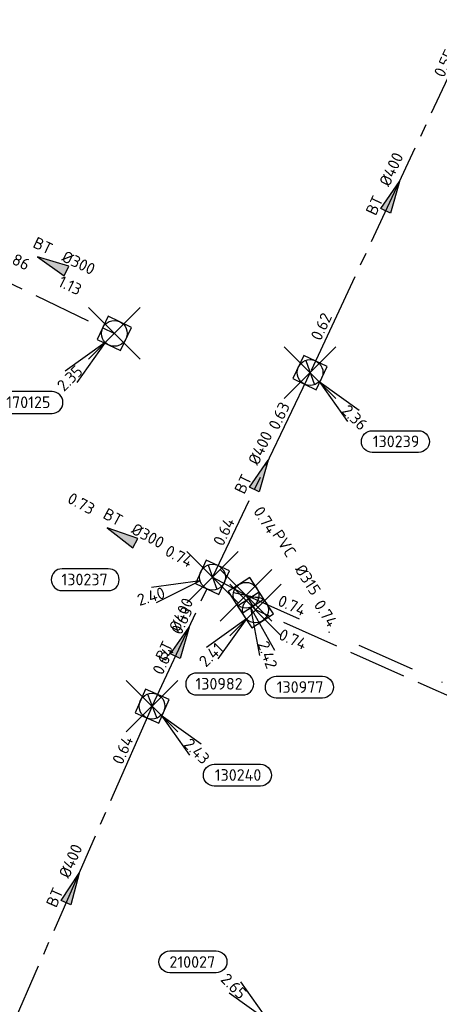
# Model space of a CAD drawing. Header units: metres. Extents: x 153343 to 157271, y 461673 to 467005.
# Tile 125 of 191: x 154068 to 154117, y 466144 to 466258. Entities that reach past the tile are written whole.
import ezdxf
from ezdxf.enums import TextEntityAlignment as Align

# ---------------------------------------------------------------- set-up
doc = ezdxf.new("R2010")
doc.units = ezdxf.units.M
doc.header["$LTSCALE"] = 0.75
doc.header["$PDMODE"] = 3
doc.header["$PDSIZE"] = 3
for name, pattern in [('RI-GWA_BETON', [22, 16, -2, 2, -2]), ('RI-HWA_BETON', [11.4, 9, -2.4]), ('RI-HWA_PVC', [6.4, 4, -2.4]), ('RI-VWA_BETON', [19, 9, -5, 0, -5])]:
    doc.linetypes.add(name, pattern=pattern)
doc.layers.get('0').update_dxf_attribs({"lineweight": 25})
doc.layers.get('defpoints').update_dxf_attribs({"lineweight": 25})
for name, color, linetype, lineweight in [('B-OI-RI-GWA_PUTNUMMER-S @ 0.75', 11, 'Continuous', 25), ('B-OI-RI-GWA_STROOMRICHTING-S @ 0.75', 11, 'Continuous', 25), ('B-OI-RI-HWA_RIOOLPUT_INSPECTIEPUT-S', 151, 'Continuous', 25), ('B-OI-RI-HWA_STROOMRICHTING-S @ 0.75', 151, 'Continuous', 25), ('B-OI-RI-VWA_STROOMRICHTING-S @ 0.75', 33, 'Continuous', 25)]:
    doc.layers.add(name, color=color, linetype=linetype, lineweight=lineweight)
for name, color, linetype in [('B-OI-RI-GWA_RIOOLPUT_INSPECTIEPUT-S @ 0.75', 11, 'Continuous'), ('B-OI-RI-GWA_TRANSPORTLEIDING_BETON_300-G', 11, 'RI-GWA_BETON'), ('B-OI-RI-GWA_TRANSPORTLEIDING_BETON_400-G', 11, 'RI-GWA_BETON'), ('B-OI-RI-HWA_PUTNUMMER-S @ 0.75', 151, 'Continuous'), ('B-OI-RI-HWA_TRANSPORTLEIDING_BETON_300-G', 151, 'RI-HWA_BETON'), ('B-OI-RI-HWA_TRANSPORTLEIDING_PVC_315-G', 151, 'RI-HWA_PVC'), ('B-OI-RI-VWA_TRANSPORTLEIDING_BETON_300-G', 33, 'RI-VWA_BETON')]:
    doc.layers.add(name, color=color, linetype=linetype)
doc.layers.add('inspectieput', color=7, linetype='Continuous', plot=False)
doc.styles.add('NLCS-ISO', font='isocpeur.ttf')

# ---------------------------------------------------------------- blocks, each defined once
blk = doc.blocks.new('*U54')
at = {"ltscale": 0.1}
blk.add_hatch(color=256, dxfattribs=at).paths.add_polyline_path([(-2.5, 0), (2.5, -0.83), (2.5, 0.83)])
at = {"ltscale": 0.1, "flags": 128}
blk.add_lwpolyline([(-2.5, 0), (2.5, -0.83), (2.5, 0.83)], close=True, dxfattribs=at)
at = {"ltscale": 0.1, "style": 'NLCS-ISO'}
for tag, p in [('MAT', (-1, 0.5)), ('BOBL', (-3.12, -3.24))]:
    blk.add_attdef(tag, text='', height=1.8, dxfattribs=at).set_placement(p, align=Align.BOTTOM_RIGHT)
for tag, p in [('DIA', (1, 0.5)), ('BOBR', (2.18, -3.24))]:
    blk.add_attdef(tag, text='', height=1.8, dxfattribs=at).set_placement(p, align=Align.BOTTOM_LEFT)
at = {"layer": 'defpoints', "ltscale": 0.1, "style": 'NLCS-ISO', "flags": 1}
blk.add_attdef('JVA', text='', height=1.8, dxfattribs=at).set_placement((0, -1), align=Align.TOP_CENTER)
blk = doc.blocks.new('*U35')
at = {"ltscale": 0.1, "style": 'NLCS-ISO'}
for tag, p in [('BOBL', (-5.66, 0)), ('MAT', (-1, 0.5))]:
    blk.add_attdef(tag, text='', height=1.8, dxfattribs=at).set_placement(p, align=Align.BOTTOM_RIGHT)
for tag, p in [('DIA', (1, 0.5)), ('BOBR', (7.22, 0))]:
    blk.add_attdef(tag, text='', height=1.8, dxfattribs=at).set_placement(p, align=Align.BOTTOM_LEFT)
at = {"layer": 'defpoints', "ltscale": 0.1, "style": 'NLCS-ISO', "flags": 1}
blk.add_attdef('JVA', text='', height=1.8, dxfattribs=at).set_placement((0, -1), align=Align.TOP_CENTER)
blk = doc.blocks.new('*U2219')
at = {"ltscale": 0.1}
blk.add_hatch(color=256, dxfattribs=at).paths.add_polyline_path([(-2.5, 0), (2.5, -0.83), (2.5, 0.83)])
at = {"ltscale": 0.1, "flags": 128}
blk.add_lwpolyline([(-2.5, 0), (2.5, -0.83), (2.5, 0.83)], close=True, dxfattribs=at)
at = {"ltscale": 0.1, "style": 'NLCS-ISO'}
for tag, p in [('BOBL', (-31.76, -3.24)), ('MAT', (-1, -3.74))]:
    blk.add_attdef(tag, text='', height=1.8, dxfattribs=at).set_placement(p, align=Align.BOTTOM_RIGHT)
for tag, p in [('DIA', (1, -3.74)), ('BOBR', (30.81, -3.23))]:
    blk.add_attdef(tag, text='', height=1.8, dxfattribs=at).set_placement(p, align=Align.BOTTOM_LEFT)
at = {"layer": 'defpoints', "ltscale": 0.1, "style": 'NLCS-ISO', "flags": 1}
blk.add_attdef('JVA', text='', height=1.8, dxfattribs=at).set_placement((0, -1), align=Align.TOP_CENTER)
blk = doc.blocks.new('*U2220')
at = {"ltscale": 0.1}
blk.add_hatch(color=256, dxfattribs=at).paths.add_polyline_path([(-2.5, 0), (2.5, -0.83), (2.5, 0.83)])
at = {"ltscale": 0.1, "flags": 128}
blk.add_lwpolyline([(-2.5, 0), (2.5, -0.83), (2.5, 0.83)], close=True, dxfattribs=at)
at = {"ltscale": 0.1, "style": 'NLCS-ISO'}
for tag, p in [('BOBL', (-32, 0)), ('MAT', (-1, 0.5))]:
    blk.add_attdef(tag, text='', height=1.8, dxfattribs=at).set_placement(p, align=Align.BOTTOM_RIGHT)
for tag, p in [('DIA', (1, 0.5)), ('BOBR', (31.06, -0.01))]:
    blk.add_attdef(tag, text='', height=1.8, dxfattribs=at).set_placement(p, align=Align.BOTTOM_LEFT)
at = {"layer": 'defpoints', "ltscale": 0.1, "style": 'NLCS-ISO', "flags": 1}
blk.add_attdef('JVA', text='', height=1.8, dxfattribs=at).set_placement((0, -1), align=Align.TOP_CENTER)
blk = doc.blocks.new('*U328')
at = {"ltscale": 0.1}
blk.add_hatch(color=256, dxfattribs=at).paths.add_polyline_path([(2.5, 0), (-2.5, -0.83), (-2.5, 0.83)])
at = {"ltscale": 0.1, "flags": 128}
blk.add_lwpolyline([(2.5, 0), (-2.5, -0.83), (-2.5, 0.83)], close=True, dxfattribs=at)
at = {"ltscale": 0.1, "style": 'NLCS-ISO'}
for tag, p in [('BOBL', (-21.39, 0)), ('MAT', (-1, 0.5))]:
    blk.add_attdef(tag, text='', height=1.8, dxfattribs=at).set_placement(p, align=Align.BOTTOM_RIGHT)
for tag, p in [('DIA', (1, 0.5)), ('BOBR', (20.45, -0.01))]:
    blk.add_attdef(tag, text='', height=1.8, dxfattribs=at).set_placement(p, align=Align.BOTTOM_LEFT)
at = {"layer": 'defpoints', "ltscale": 0.1, "style": 'NLCS-ISO', "flags": 1}
blk.add_attdef('JVA', text='', height=1.8, dxfattribs=at).set_placement((0, -1), align=Align.TOP_CENTER)
blk = doc.blocks.new('*U329')
at = {"ltscale": 0.1}
blk.add_hatch(color=256, dxfattribs=at).paths.add_polyline_path([(2.5, 0), (-2.5, -0.83), (-2.5, 0.83)])
at = {"ltscale": 0.1, "flags": 128}
blk.add_lwpolyline([(2.5, 0), (-2.5, -0.83), (-2.5, 0.83)], close=True, dxfattribs=at)
at = {"ltscale": 0.1, "style": 'NLCS-ISO'}
for tag, p in [('BOBL', (-1.7, 0)), ('MAT', (-1, 0.5))]:
    blk.add_attdef(tag, text='', height=1.8, dxfattribs=at).set_placement(p, align=Align.BOTTOM_RIGHT)
for tag, p in [('BOBR', (0.75, 0.01)), ('DIA', (1, 0.5))]:
    blk.add_attdef(tag, text='', height=1.8, dxfattribs=at).set_placement(p, align=Align.BOTTOM_LEFT)
at = {"layer": 'defpoints', "ltscale": 0.1, "style": 'NLCS-ISO', "flags": 1}
blk.add_attdef('JVA', text='', height=1.8, dxfattribs=at).set_placement((0, -1), align=Align.TOP_CENTER)
blk = doc.blocks.new('*U336')
at = {"ltscale": 0.1}
blk.add_hatch(color=256, dxfattribs=at).paths.add_polyline_path([(2.5, 0), (-2.5, -0.83), (-2.5, 0.83)])
at = {"ltscale": 0.1, "flags": 128}
blk.add_lwpolyline([(2.5, 0), (-2.5, -0.83), (-2.5, 0.83)], close=True, dxfattribs=at)
at = {"ltscale": 0.1, "style": 'NLCS-ISO'}
for tag, p in [('BOBL', (-8.23, 0)), ('MAT', (-1, 0.5))]:
    blk.add_attdef(tag, text='', height=1.8, dxfattribs=at).set_placement(p, align=Align.BOTTOM_RIGHT)
for tag, p in [('DIA', (1, 0.5)), ('BOBR', (7.28, 0))]:
    blk.add_attdef(tag, text='', height=1.8, dxfattribs=at).set_placement(p, align=Align.BOTTOM_LEFT)
at = {"layer": 'defpoints', "ltscale": 0.1, "style": 'NLCS-ISO', "flags": 1}
blk.add_attdef('JVA', text='', height=1.8, dxfattribs=at).set_placement((0, -1), align=Align.TOP_CENTER)
blk = doc.blocks.new('*U80')
at = {"ltscale": 0.1}
blk.add_hatch(color=256, dxfattribs=at).paths.add_polyline_path([(-2.5, 0), (2.5, -0.83), (2.5, 0.83)])
at = {"ltscale": 0.1, "flags": 128}
blk.add_lwpolyline([(-2.5, 0), (2.5, -0.83), (2.5, 0.83)], close=True, dxfattribs=at)
at = {"ltscale": 0.1, "style": 'NLCS-ISO'}
for tag, p in [('BOBL', (-5.66, 0)), ('MAT', (-1, 0.5))]:
    blk.add_attdef(tag, text='', height=1.8, dxfattribs=at).set_placement(p, align=Align.BOTTOM_RIGHT)
for tag, p in [('DIA', (1, 0.5)), ('BOBR', (7.22, 0))]:
    blk.add_attdef(tag, text='', height=1.8, dxfattribs=at).set_placement(p, align=Align.BOTTOM_LEFT)
at = {"layer": 'defpoints', "ltscale": 0.1, "style": 'NLCS-ISO', "flags": 1}
blk.add_attdef('JVA', text='', height=1.8, dxfattribs=at).set_placement((0, -1), align=Align.TOP_CENTER)
blk = doc.blocks.new('*U353')
at = {"ltscale": 0.1}
blk.add_hatch(color=256, dxfattribs=at).paths.add_polyline_path([(2.5, 0), (-2.5, -0.83), (-2.5, 0.83)])
at = {"ltscale": 0.1, "flags": 128}
blk.add_lwpolyline([(2.5, 0), (-2.5, -0.83), (-2.5, 0.83)], close=True, dxfattribs=at)
at = {"ltscale": 0.1, "style": 'NLCS-ISO'}
for tag, p in [('BOBL', (-20.84, 0)), ('MAT', (-1, 0.5))]:
    blk.add_attdef(tag, text='', height=1.8, dxfattribs=at).set_placement(p, align=Align.BOTTOM_RIGHT)
for tag, p in [('DIA', (1, 0.5)), ('BOBR', (19.9, -0.01))]:
    blk.add_attdef(tag, text='', height=1.8, dxfattribs=at).set_placement(p, align=Align.BOTTOM_LEFT)
at = {"layer": 'defpoints', "ltscale": 0.1, "style": 'NLCS-ISO', "flags": 1}
blk.add_attdef('JVA', text='', height=1.8, dxfattribs=at).set_placement((0, -1), align=Align.TOP_CENTER)
blk = doc.blocks.new('*U255')
for q in [(-5.83, 7.6), (-7.6, 5.83)]:
    blk.add_line((-1.41, 1.41), q)
blk.add_lwpolyline([(-16.81, 12.39), (-9.65, 12.39, -1), (-9.65, 9.01), (-16.81, 9.01, -1)], format="xyb", close=True)
at = {"ltscale": 0.1, "style": 'NLCS-ISO'}
blk.add_attdef('PUTNR', text='', height=1.8, dxfattribs=at).set_placement((-13.33, 10.67), align=Align.MIDDLE_CENTER)
blk.add_attdef('PUTHGT', text='', height=1.8, rotation=315, dxfattribs=at).set_placement((-8.44, 8.48), align=Align.MIDDLE_LEFT)
blk = doc.blocks.new('B-SRI-PUT_HWA-SO')
at = {"lineweight": -3, "flags": 128}
blk.add_lwpolyline([(-2, -2), (2, -2), (2, 2), (-2, 2)], close=True, dxfattribs=at)
at = {"lineweight": -3}
blk.add_circle((0, 0), 2, dxfattribs=at)
blk = doc.blocks.new('*U241')
for q in [(-7.6, -5.83), (-5.83, -7.6)]:
    blk.add_line((-1.41, -1.41), q)
blk.add_lwpolyline([(-16.81, -12.39), (-9.65, -12.39, 1), (-9.65, -9.01), (-16.81, -9.01, 1)], format="xyb", close=True)
at = {"ltscale": 0.1, "style": 'NLCS-ISO'}
blk.add_attdef('PUTHGT', text='', height=1.8, rotation=45, dxfattribs=at).set_placement((-8.44, -8.48), align=Align.MIDDLE_LEFT)
blk.add_attdef('PUTNR', text='', height=1.8, dxfattribs=at).set_placement((-13.33, -8.87), align=Align.MIDDLE_CENTER)
blk = doc.blocks.new('*U269')
for q in [(-7.6, -5.83), (-5.83, -7.6)]:
    blk.add_line((-1.41, -1.41), q)
blk.add_lwpolyline([(-9.13, -13.18), (-1.97, -13.18, 1), (-1.97, -9.8), (-9.13, -9.8, 1)], format="xyb", close=True)
at = {"ltscale": 0.1, "style": 'NLCS-ISO'}
blk.add_attdef('PUTHGT', text='', height=1.8, rotation=45, dxfattribs=at).set_placement((-8.44, -8.48), align=Align.MIDDLE_LEFT)
blk.add_attdef('PUTNR', text='', height=1.8, dxfattribs=at).set_placement((-5.65, -9.66), align=Align.MIDDLE_CENTER)
blk = doc.blocks.new('B-SRI-PUT_GWA-SO')
blk.add_line((-1.41, -1.41), (1.41, 1.41))
at = {"lineweight": -3, "flags": 128}
blk.add_lwpolyline([(2, -2), (2, 2), (-2, 2), (-2, -2)], close=True, dxfattribs=at)
at = {"lineweight": -3}
blk.add_circle((0, 0), 2, dxfattribs=at)
blk = doc.blocks.new('*U273')
for q in [(5.83, -7.6), (7.6, -5.83)]:
    blk.add_line((1.41, -1.41), q)
blk.add_lwpolyline([(16.81, -12.39), (9.65, -12.39, -1), (9.65, -9.01), (16.81, -9.01, -1)], format="xyb", close=True)
at = {"ltscale": 0.1, "style": 'NLCS-ISO'}
blk.add_attdef('PUTHGT', text='', height=1.8, rotation=315, dxfattribs=at).set_placement((5.39, -5.43), align=Align.MIDDLE_LEFT)
blk.add_attdef('PUTNR', text='', height=1.8, dxfattribs=at).set_placement((13.33, -8.87), align=Align.MIDDLE_CENTER)
blk = doc.blocks.new('*U307')
for q in [(2.08, -9.35), (4.43, -8.5)]:
    blk.add_line((0.69, -1.88), q)
blk.add_lwpolyline([(11.85, -15.95), (4.69, -15.95, -1), (4.69, -12.56), (11.85, -12.56, -1)], format="xyb", close=True)
at = {"ltscale": 0.1, "style": 'NLCS-ISO'}
blk.add_attdef('PUTHGT', text='', height=1.8, rotation=290.0515, dxfattribs=at).set_placement((2.6, -7.19), align=Align.MIDDLE_LEFT)
blk.add_attdef('PUTNR', text='', height=1.8, dxfattribs=at).set_placement((8.37, -12.42), align=Align.MIDDLE_CENTER)
blk = doc.blocks.new('*U308')
for q in [(-9.45, -1.61), (-8.71, -4)]:
    blk.add_line((-1.91, -0.59), q)
blk.add_lwpolyline([(-23.31, -2.08), (-16.15, -2.08, 1), (-16.15, 1.3), (-23.31, 1.3, 1)], format="xyb", close=True)
at = {"ltscale": 0.1, "style": 'NLCS-ISO'}
blk.add_attdef('PUTNR', text='', height=1.8, dxfattribs=at).set_placement((-19.83, 1.44), align=Align.MIDDLE_CENTER)
blk.add_attdef('PUTHGT', text='', height=1.8, rotation=17.1717, dxfattribs=at).set_placement((-11.43, -3.56), align=Align.MIDDLE_LEFT)

msp = doc.modelspace()

# ---------------------------------------------------------------- linework, layer by layer
at = {"layer": 'B-OI-RI-GWA_TRANSPORTLEIDING_BETON_300-G', "transparency": 33554610}
msp.add_line((154090.4, 466193.2), (154094.3, 466191.1), dxfattribs=at)
at = {"layer": 'B-OI-RI-GWA_TRANSPORTLEIDING_BETON_400-G', "transparency": 33554610}
for p, q in [((154120.92, 466257.99), (154101.74, 466216.98)), ((154101.74, 466216.98), (154090.4, 466193.2)), ((154083.37, 466178.21), (154090.4, 466193.2)), ((154083.37, 466178.21), (154064.89, 466135.98))]:
    msp.add_line(p, q, dxfattribs=at)
at = {"layer": 'B-OI-RI-HWA_TRANSPORTLEIDING_BETON_300-G', "transparency": 33554610}
for p, q in [((154062.14, 466229.62), (154078.99, 466221.53)), ((154151.7, 466164.3), (154095.4, 466189.4))]:
    msp.add_line(p, q, dxfattribs=at)
at = {"layer": 'B-OI-RI-HWA_TRANSPORTLEIDING_PVC_315-G', "transparency": 33554610}
msp.add_line((154095.4, 466189.4), (154094.3, 466191.1), dxfattribs=at)
at = {"layer": 'B-OI-RI-VWA_TRANSPORTLEIDING_BETON_300-G', "transparency": 33554610}
msp.add_line((154094.3, 466191.1), (154151.01, 466166.01), dxfattribs=at)
at = {"layer": 'inspectieput', "color": 0, "transparency": 33554610}
for p in [(154078.99, 466221.53), (154101.74, 466216.98), (154090.4, 466193.2), (154094.3, 466191.1), (154095.4, 466189.4), (154083.37, 466178.21)]:
    msp.add_point(p, dxfattribs=at)
at = {"layer": 'inspectieput'}
for p in [(154078.99, 466221.53), (154078.99, 466221.53), (154101.74, 466216.98), (154101.74, 466216.98), (154090.4, 466193.2), (154090.4, 466193.2), (154094.3, 466191.1), (154094.3, 466191.1), (154095.4, 466189.4), (154095.4, 466189.4), (154083.37, 466178.21), (154083.37, 466178.21)]:
    msp.add_point(p, dxfattribs=at)

# ---------------------------------------------------------------- block references
at = {"layer": 'B-OI-RI-GWA_PUTNUMMER-S @ 0.75', "color": 0, "transparency": 33554610}
ref = msp.add_blockref('*U273', (154101.74, 466216.98), dxfattribs=dict(at, xscale=0.75, yscale=0.75, zscale=0.75))
ref.add_attrib('PUTNR', '130239', dxfattribs={"layer": '0', "ltscale": 0.1, "height": 1.35, "style": 'NLCS-ISO'}).set_placement((154111.74, 466208.98), align=Align.MIDDLE_CENTER)
ref.add_attrib('PUTHGT', '2.36', dxfattribs={"layer": '0', "ltscale": 0.1, "height": 1.35, "rotation": 315, "style": 'NLCS-ISO'}).set_placement((154105.78, 466212.91), align=Align.MIDDLE_LEFT)
ref = msp.add_blockref('*U308', (154090.4, 466193.2), dxfattribs=dict(at, xscale=0.75, yscale=0.75, zscale=0.75))
ref.add_attrib('PUTNR', '130237', dxfattribs={"layer": '0', "ltscale": 0.1, "height": 1.35, "style": 'NLCS-ISO'}).set_placement((154075.53, 466192.93), align=Align.MIDDLE_CENTER)
ref.add_attrib('PUTHGT', '2.40', dxfattribs={"layer": '0', "ltscale": 0.1, "height": 1.35, "rotation": 17.1717, "style": 'NLCS-ISO'}).set_placement((154081.7, 466190.49), align=Align.MIDDLE_LEFT)
ref = msp.add_blockref('*U307', (154094.3, 466191.1), dxfattribs=dict(at, xscale=0.75, yscale=0.75, zscale=0.75))
ref.add_attrib('PUTNR', '130977', dxfattribs={"layer": '0', "ltscale": 0.1, "height": 1.35, "style": 'NLCS-ISO'}).set_placement((154100.58, 466180.43), align=Align.MIDDLE_CENTER)
ref.add_attrib('PUTHGT', '2.42', dxfattribs={"layer": '0', "ltscale": 0.1, "height": 1.35, "rotation": 290.0515, "style": 'NLCS-ISO'}).set_placement((154096.25, 466185.7), align=Align.MIDDLE_LEFT)
ref = msp.add_blockref('*U273', (154083.37, 466178.21), dxfattribs=dict(at, xscale=0.75, yscale=0.75, zscale=0.75))
ref.add_attrib('PUTNR', '130240', dxfattribs={"layer": '0', "ltscale": 0.1, "height": 1.35, "style": 'NLCS-ISO'}).set_placement((154093.37, 466170.21), align=Align.MIDDLE_CENTER)
ref.add_attrib('PUTHGT', '2.43', dxfattribs={"layer": '0', "ltscale": 0.1, "height": 1.35, "rotation": 315, "style": 'NLCS-ISO'}).set_placement((154087.41, 466174.14), align=Align.MIDDLE_LEFT)
at = {"layer": 'B-OI-RI-GWA_RIOOLPUT_INSPECTIEPUT-S @ 0.75', "color": 0, "transparency": 33554610}
for p, xscale, yscale, zscale, rotation in [((154101.74, 466216.98), 0.75, 0.75, 0.75, 244.5048644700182), ((154090.4, 466193.2), 0.75, 0.75, 0.75, 244.8743939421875), ((154094.3, 466191.1), 0.7499999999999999, 0.7499999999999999, 0.7499999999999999, 302.9052429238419), ((154083.37, 466178.21), 0.7499999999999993, 0.7499999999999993, 0.7499999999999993, 246.3656402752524)]:
    msp.add_blockref('B-SRI-PUT_GWA-SO', p, dxfattribs=dict(at, xscale=xscale, yscale=yscale, zscale=zscale, rotation=rotation))
at = {"layer": 'B-OI-RI-GWA_RIOOLPUT_INSPECTIEPUT-S @ 0.75'}
for p, xscale, yscale, zscale, rotation in [((154101.74, 466216.98), 0.75, 0.75, 0.75, 244.5048644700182), ((154101.74, 466216.98), 0.75, 0.75, 0.75, 244.5048644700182), ((154090.4, 466193.2), 0.75, 0.75, 0.75, 244.8743939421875), ((154090.4, 466193.2), 0.75, 0.75, 0.75, 244.8743939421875), ((154094.3, 466191.1), 0.7499999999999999, 0.7499999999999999, 0.7499999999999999, 302.9052429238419), ((154094.3, 466191.1), 0.7499999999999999, 0.7499999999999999, 0.7499999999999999, 302.9052429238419), ((154083.37, 466178.21), 0.7499999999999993, 0.7499999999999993, 0.7499999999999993, 246.3656402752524), ((154083.37, 466178.21), 0.7499999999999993, 0.7499999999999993, 0.7499999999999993, 246.3656402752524)]:
    msp.add_blockref('B-SRI-PUT_GWA-SO', p, dxfattribs=dict(at, xscale=xscale, yscale=yscale, zscale=zscale, rotation=rotation))
at = {"layer": 'B-OI-RI-GWA_STROOMRICHTING-S @ 0.75', "color": 0, "transparency": 33554610, "xscale": 0.75, "yscale": 0.75, "zscale": 0.75}
for name, p, rotation, values in [('*U353', (154111.33, 466237.48), 64.93494018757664, {'MAT': 'BT', 'DIA': '%%c400', 'BOBL': '0.62', 'BOBR': '0.55'}), ('*U336', (154096.07, 466205.09), 64.50486447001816, {'MAT': 'BT', 'DIA': '%%c400', 'BOBL': '0.64', 'BOBR': '0.63'}), ('*U80', (154079.79, 466198.03), 331.6992442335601, {'MAT': 'BT', 'DIA': '%%c300', 'BOBL': '0.73', 'BOBR': '0.74'}), ('*U329', (154086.89, 466185.71), 64.8743939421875, {'MAT': 'BT', 'DIA': '%%c400', 'BOBL': '0.64', 'BOBR': '0.63'}), ('*U328', (154074.13, 466157.1), 66.36564027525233, {'MAT': 'BT', 'DIA': '%%c400', 'BOBL': '0.75', 'BOBR': '0.64'})]:
    msp.add_blockref(name, p, dxfattribs=dict(at, rotation=rotation)).add_auto_attribs(values)
at = {"layer": 'B-OI-RI-HWA_PUTNUMMER-S @ 0.75', "color": 0, "transparency": 33554610}
ref = msp.add_blockref('*U241', (154078.99, 466221.53), dxfattribs=dict(at, xscale=0.75, yscale=0.75, zscale=0.75))
ref.add_attrib('PUTNR', '170125', dxfattribs={"layer": '0', "ltscale": 0.1, "height": 1.35, "style": 'NLCS-ISO'}).set_placement((154068.99, 466213.53), align=Align.MIDDLE_CENTER)
ref.add_attrib('PUTHGT', '2.35', dxfattribs={"layer": '0', "ltscale": 0.1, "height": 1.35, "rotation": 45, "style": 'NLCS-ISO'}).set_placement((154072.66, 466215.17), align=Align.MIDDLE_LEFT)
ref = msp.add_blockref('*U269', (154095.4, 466189.4), dxfattribs=dict(at, xscale=0.75, yscale=0.75, zscale=0.75))
ref.add_attrib('PUTNR', '130982', dxfattribs={"layer": '0', "ltscale": 0.1, "height": 1.35, "style": 'NLCS-ISO'}).set_placement((154091.16, 466180.81), align=Align.MIDDLE_CENTER)
ref.add_attrib('PUTHGT', '2.41', dxfattribs={"layer": '0', "ltscale": 0.1, "height": 1.35, "rotation": 45, "style": 'NLCS-ISO'}).set_placement((154089.16, 466183.13), align=Align.MIDDLE_LEFT)
at = {"layer": 'B-OI-RI-HWA_PUTNUMMER-S @ 0.75', "color": 0, "transparency": 33554610, "xscale": 0.75, "yscale": 0.75, "zscale": 0.75}
msp.add_blockref('*U255', (154098.05, 466140.47), dxfattribs=at).add_auto_attribs({'PUTNR': '210027', 'PUTHGT': '2.65'})
at = {"layer": 'B-OI-RI-HWA_RIOOLPUT_INSPECTIEPUT-S', "transparency": 33554610}
for p, xscale, yscale, zscale, rotation in [((154078.99, 466221.53), 0.7499999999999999, 0.7499999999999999, 0.7499999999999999, 154.3534672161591), ((154078.99, 466221.53), 0.7499999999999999, 0.7499999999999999, 0.7499999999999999, 154.3534672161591), ((154078.99, 466221.53), 0.7499999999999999, 0.7499999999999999, 0.7499999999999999, 154.3534672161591), ((154095.4, 466189.4), 0.7500000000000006, 0.7500000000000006, 0.7500000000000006, 122.905242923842), ((154095.4, 466189.4), 0.7500000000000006, 0.7500000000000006, 0.7500000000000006, 122.905242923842), ((154095.4, 466189.4), 0.7500000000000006, 0.7500000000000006, 0.7500000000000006, 122.905242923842)]:
    msp.add_blockref('B-SRI-PUT_HWA-SO', p, dxfattribs=dict(at, xscale=xscale, yscale=yscale, zscale=zscale, rotation=rotation))
at = {"layer": 'B-OI-RI-HWA_STROOMRICHTING-S @ 0.75', "color": 0, "transparency": 33554610}
for name, p, xscale, yscale, zscale, rotation, values in [('*U54', (154071.74, 466229.61), 0.75, 0.75, 0.75, 334.3534672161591, {'MAT': 'BT', 'DIA': '%%c300', 'BOBL': '0.86', 'BOBR': '1.13'}), ('*U35', (154098.83, 466194.32), 0.7499999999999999, 0.7499999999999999, 0.7499999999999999, 302.9052429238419, {'MAT': 'PVC', 'DIA': '%%c315', 'BOBL': '0.74', 'BOBR': '0.74'}), ('*U2219', (154123.55, 466176.85), 0.75, 0.75, 0.75, 335.9714477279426, {'MAT': 'BT', 'DIA': '%%c300', 'BOBL': '0.74', 'BOBR': '0.90'})]:
    msp.add_blockref(name, p, dxfattribs=dict(at, xscale=xscale, yscale=yscale, zscale=zscale, rotation=rotation)).add_auto_attribs(values)
at = {"layer": 'B-OI-RI-VWA_STROOMRICHTING-S @ 0.75', "color": 0, "transparency": 33554610, "xscale": 0.7499999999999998, "yscale": 0.7499999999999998, "zscale": 0.7499999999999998, "rotation": 336.134137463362}
msp.add_blockref('*U2220', (154122.65, 466178.55), dxfattribs=at).add_auto_attribs({'MAT': 'BT', 'DIA': '%%c300', 'BOBL': '0.74', 'BOBR': '0.90'})

doc.saveas('drawing.dxf')
